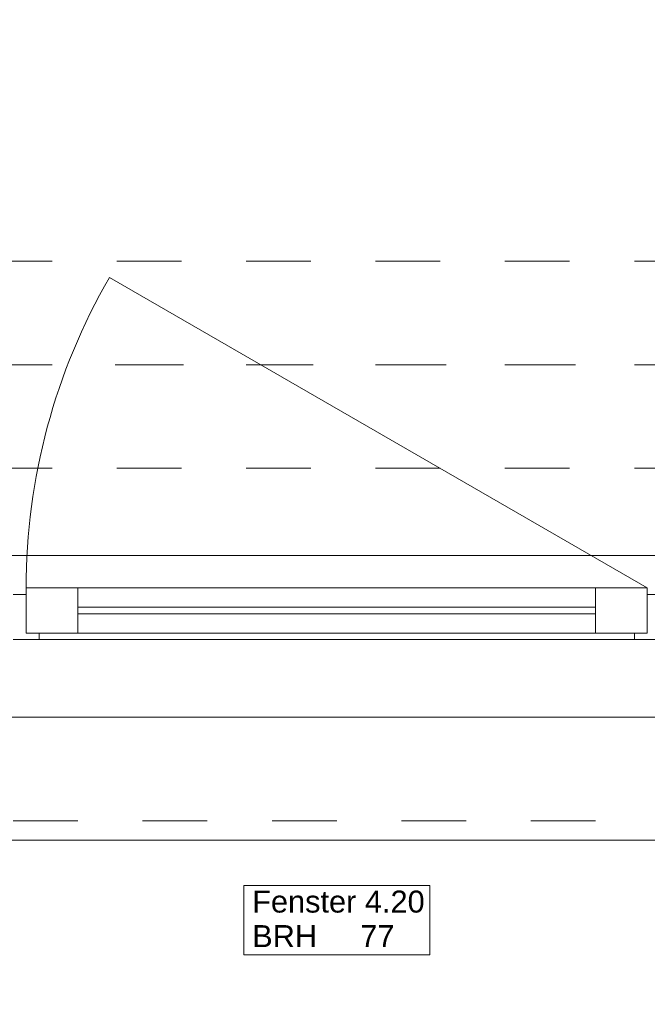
# Model space of a CAD drawing. Header units: metres. Extents: x -3.5 to 65.3, y -10.9 to 16.7.
# Tile 10 of 234: x 5.4 to 6.4, y -0.4 to 1.1. Entities that reach past the tile are written whole.
import ezdxf

# ---------------------------------------------------------------- set-up
doc = ezdxf.new("R2010")
doc.units = ezdxf.units.M
doc.header["$MEASUREMENT"] = 0
for name, pattern in [('Achse', [0.08, 0.04, -0.02, 0, -0.02]), ('Strichlinie doppelt', [0.218722, 0.105833, -0.042333, 0.028222, -0.042333]), ('Strichlinie eng', [0.046, 0.03, -0.016]), ('Untersicht', [0.04, 0.03, -0.01])]:
    doc.linetypes.add(name, pattern=pattern)
for name, color, linetype in [('451 - Universal.Achsen Raster', 7, 'Continuous'), ('603 - Struktur.Bodenplatte_ Decke Roh', 7, 'Continuous'), ('604 - Struktur.Wand Aussen', 7, 'Continuous'), ('608 - Struktur.Träger', 7, 'Continuous')]:
    doc.layers.add(name, color=color, linetype=linetype)
doc.styles.add('ERSTELLTER_STIL_1', font='txt')

msp = doc.modelspace()

# ---------------------------------------------------------------- linework, layer by layer
at = {"layer": '451 - Universal.Achsen Raster', "color": 160, "linetype": 'Strichlinie doppelt', "lineweight": 9, "true_color": 0x3232ff}
msp.add_line((64.935, 0.55), (-3.175, 0.55), dxfattribs=at)
at = {"layer": '603 - Struktur.Bodenplatte_ Decke Roh', "color": 7, "linetype": 'Continuous', "lineweight": 18, "flags": 128}
msp.add_lwpolyline([(47.48, 13.695), (14.78, 13.695), (14.78, 13.455), (14.78, 13), (14.84, 13), (14.84, 8.585), (13.03, 8.585), (13.03, 8.725), (11.41, 8.725), (11.41, 13), (11.48, 13), (11.48, 13.455), (11.48, 13.695), (-0.015, 13.695), (-0.015, 0.005), (62.275, 0.005)], dxfattribs=at)
at = {"layer": '604 - Struktur.Wand Aussen', "color": 7, "linetype": 'Continuous', "lineweight": 9}
for p, q in [((6.4, 0.205), (5.5686, 0.685)), ((4.73, 0.255), (7.11, 0.255)), ((4.82, -0.185), (7.02, -0.185))]:
    msp.add_line(p, q, dxfattribs=at)
at = {"layer": '604 - Struktur.Wand Aussen', "color": 7, "linetype": 'Strichlinie eng', "lineweight": 9}
for p, q in [((4.73, 0.255), (7.11, 0.255)), ((4.82, -0.155), (7.02, -0.155))]:
    msp.add_line(p, q, dxfattribs=at)
at = {"layer": '604 - Struktur.Wand Aussen', "color": 7, "linetype": 'Continuous', "lineweight": 13}
for p, q in [((5.44, 0.135), (5.44, 0.205)), ((5.44, 0.205), (5.52, 0.205)), ((5.52, 0.205), (6.32, 0.205)), ((5.52, 0.205), (5.52, 0.135)), ((6.32, 0.135), (6.32, 0.205)), ((6.32, 0.205), (6.4, 0.205)), ((6.4, 0.205), (6.4, 0.135)), ((5.42, 0.195), (5.44, 0.195)), ((5.44, 0.195), (5.44, 0.135)), ((6.4, 0.135), (6.4, 0.195)), ((6.4, 0.195), (6.42, 0.195)), ((5.52, 0.175), (6.32, 0.175)), ((6.32, 0.165), (5.52, 0.165)), ((5.46, 0.125), (5.42, 0.125)), ((5.44, 0.135), (5.46, 0.135)), ((5.52, 0.135), (5.44, 0.135)), ((5.46, 0.135), (5.46, 0.125)), ((6.38, 0.125), (5.46, 0.125)), ((6.32, 0.135), (5.52, 0.135)), ((6.4, 0.135), (6.32, 0.135)), ((6.38, 0.125), (6.38, 0.135)), ((6.38, 0.135), (6.4, 0.135)), ((6.42, 0.125), (6.38, 0.125))]:
    msp.add_line(p, q, dxfattribs=at)
at = {"layer": '604 - Struktur.Wand Aussen', "color": 7, "linetype": 'Continuous', "lineweight": 9, "flags": 128}
msp.add_lwpolyline([(5.7762, -0.3619), (6.0638, -0.3619), (6.0638, -0.3084), (6.0638, -0.255), (5.7762, -0.255), (5.7762, -0.3084)], close=True, dxfattribs=at)
at = {"layer": '604 - Struktur.Wand Aussen', "color": 7, "linetype": 'Continuous', "lineweight": 9}
msp.add_arc((6.4, 0.205), 0.96, 150, 180, dxfattribs=at)
at = {"layer": '608 - Struktur.Träger', "color": 7, "linetype": 'Untersicht', "lineweight": 13}
for p, q in [((0.38, 0.71), (61.88, 0.71)), ((0.38, 0.39), (61.88, 0.39))]:
    msp.add_line(p, q, dxfattribs=at)
at = {"layer": '608 - Struktur.Träger', "color": 7, "linetype": 'Achse', "lineweight": 9}
msp.add_line((0.38, 0.55), (61.88, 0.55), dxfattribs=at)

# ---------------------------------------------------------------- texts
at = {"layer": '604 - Struktur.Wand Aussen', "color": 7, "lineweight": 9, "char_height": 0.034, "style": 'ERSTELLTER_STIL_1'}
for s, insert, attachment_point in [('\\A1;{\\pql;\\pt0;\\fArial|b0|i0|c0|p38;Fenster 4.20}', (5.7893, -0.2973), 7), ('\\A1;{\\pql;\\pt0;\\fArial|b0|i0|c0|p38;BRH}', (5.7893, -0.3162), 1), ('\\A1;{\\pql;\\pt0,0.02;\\fArial|b0|i0|c0|p38;77\\fArial|b0|i0|c0|p38;\\A1{\\H.66x;\\S^  ;}\\fArial|b0|i0|c0|p38;\\fArial|b0|i0|c0|p38;\\A1{\\H.66x;\\S^  ;}}', (5.9564, -0.3162), 1), ('\\A1;{\\pql;\\pt0;\\fArial|b0|i0|c0|p38;}', (6.008, -0.3084), 1)]:
    msp.add_mtext(s, dxfattribs=dict(at, insert=insert, attachment_point=attachment_point))

doc.saveas('drawing.dxf')
